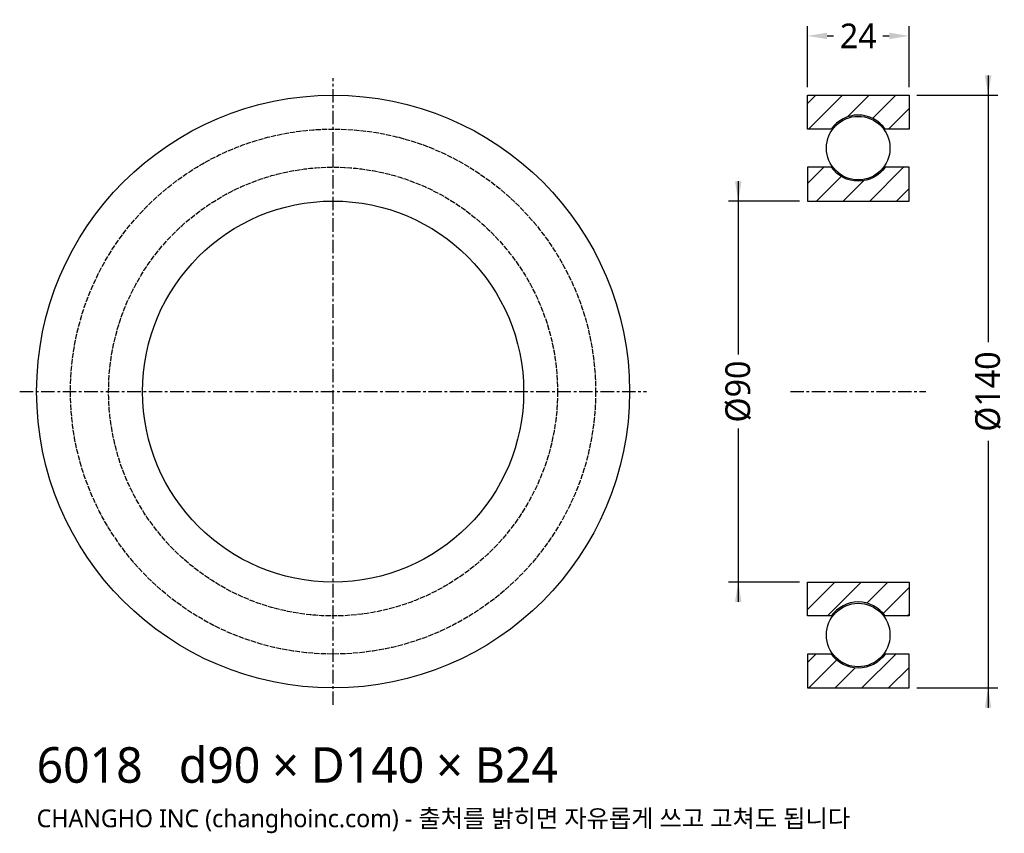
# Model space of a CAD drawing. Header units: millimetres. Extents: x -74 to 158, y -104 to 88.
import ezdxf

# ---------------------------------------------------------------- set-up
doc = ezdxf.new("R2010")
doc.units = ezdxf.units.MM
doc.linetypes.add('CENTER', pattern=[5.08, 3.175, -0.635, 0.635, -0.635])
doc.linetypes.add('DASHED', pattern=[1.524, 1.27, -0.254])
for name, color, linetype in [('문자', 7, 'CONTINUOUS'), ('숨은선', 3, 'DASHED'), ('외형선', 7, 'CONTINUOUS'), ('중심선', 1, 'CENTER'), ('치수', 4, 'CONTINUOUS'), ('해칭', 8, 'CONTINUOUS')]:
    doc.layers.add(name, color=color, linetype=linetype)
doc.styles.add('CH_KOR', font='malgun.ttf')
doc.dimstyles.new('CH_DIM', dxfattribs={"dimtxt": 2.5, "dimasz": 2, "dimexe": 1, "dimexo": 0.8, "dimgap": 0.8, "dimtad": 1, "dimdec": 0, "dimtxsty": 'CH_KOR', "dimcen": 2.5, "dimclrd": 4, "dimclre": 4, "dimclrt": 4, "dimazin": 3, "dimtfac": 1, "dimtmove": 0, "dimatfit": 3})

# ---------------------------------------------------------------- blocks, each defined once
blk = doc.blocks.new('_CLOSEDFILLED')
at = {"color": 0, "linetype": 'BYBLOCK'}
blk.add_solid([(-1, 0.164), (0, 0), (-1, -0.164)], dxfattribs=at)
blk = doc.blocks.new('*D1')
at = {"color": 4}
for p, q in [((154.67, 74.67), (154.67, 11.67)), ((137.87, 70), (157, 70)), ((154.67, -11.67), (154.67, -74.67)), ((137.87, -70), (157, -70))]:
    blk.add_line(p, q, dxfattribs=at)
at = {"layer": 'Defpoints'}
for p in [(136, 70), (154.67, 70), (136, -70)]:
    blk.add_point(p, dxfattribs=at)
at = {"layer": '치수', "color": 4, "xscale": 4.666666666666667, "yscale": 4.666666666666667}
for p, rotation in [((154.67, 70), 270), ((154.67, -70), 90)]:
    blk.add_blockref('_CLOSEDFILLED', p, dxfattribs=dict(at, rotation=rotation))
at = {"layer": '치수', "color": 4, "insert": (154.67, 0), "char_height": 5.833, "attachment_point": 5, "rotation": 90, "style": 'CH_KOR'}
blk.add_mtext('Ø140', dxfattribs=at)
blk = doc.blocks.new('*D2')
at = {"color": 4}
for p, q in [((95.67, 49.67), (95.67, 8.75)), ((110.13, 45), (93.33, 45)), ((95.67, -8.75), (95.67, -49.67)), ((110.13, -45), (93.33, -45))]:
    blk.add_line(p, q, dxfattribs=at)
at = {"layer": 'Defpoints'}
for p in [(95.67, 45), (112, 45), (112, -45)]:
    blk.add_point(p, dxfattribs=at)
at = {"layer": '치수', "color": 4, "xscale": 4.666666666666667, "yscale": 4.666666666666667}
for p, rotation in [((95.67, 45), 270), ((95.67, -45), 90)]:
    blk.add_blockref('_CLOSEDFILLED', p, dxfattribs=dict(at, rotation=rotation))
at = {"layer": '치수', "color": 4, "insert": (95.67, 0), "char_height": 5.833, "attachment_point": 5, "rotation": 90, "style": 'CH_KOR'}
blk.add_mtext('Ø90', dxfattribs=at)
blk = doc.blocks.new('*D3')
at = {"color": 4}
for p, q in [((112, 71.87), (112, 86.33)), ((136, 71.87), (136, 86.33)), ((116.67, 84), (118.17, 84)), ((129.83, 84), (131.33, 84))]:
    blk.add_line(p, q, dxfattribs=at)
at = {"layer": 'Defpoints'}
for p in [(112, 84), (112, 70), (136, 70)]:
    blk.add_point(p, dxfattribs=at)
at = {"layer": '치수', "color": 4, "xscale": 4.666666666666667, "yscale": 4.666666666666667, "rotation": 180}
blk.add_blockref('_CLOSEDFILLED', (112, 84), dxfattribs=at)
at = {"layer": '치수', "color": 4, "xscale": 4.666666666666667, "yscale": 4.666666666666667}
blk.add_blockref('_CLOSEDFILLED', (136, 84), dxfattribs=at)
at = {"layer": '치수', "color": 4, "insert": (124, 84), "char_height": 5.833, "attachment_point": 5, "style": 'CH_KOR'}
blk.add_mtext('24', dxfattribs=at)

msp = doc.modelspace()

# ---------------------------------------------------------------- hatches: boundary and pattern name
at = {"layer": '해칭'}
h = msp.add_hatch(dxfattribs=at)
h.set_pattern_fill('ANSI31', scale=1.4)
h.paths.add_polyline_path([(112, 70), (136, 70), (136, 62), (130.37, 62, 0.51797), (117.63, 62), (112, 62)])
h = msp.add_hatch(dxfattribs=at)
h.set_pattern_fill('ANSI31', scale=1.4)
h.paths.add_polyline_path([(112, 45), (136, 45), (136, 53), (130.37, 53, -0.51797), (117.63, 53), (112, 53)])
h = msp.add_hatch(dxfattribs=at)
h.set_pattern_fill('ANSI31', scale=1.4)
h.paths.add_polyline_path([(112, -45), (136, -45), (136, -53), (130.37, -53, 0.51797), (117.63, -53), (112, -53)])
h = msp.add_hatch(dxfattribs=at)
h.set_pattern_fill('ANSI31', scale=1.4)
h.paths.add_polyline_path([(112, -70), (136, -70), (136, -62), (130.37, -62, -0.51797), (117.63, -62), (112, -62)])

# ---------------------------------------------------------------- linework, layer by layer
at = {"layer": '숨은선'}
for radius in [62, 53]:
    msp.add_circle((0, 0), radius, dxfattribs=at)
at = {"layer": '외형선'}
for points in [[(112, 70), (136, 70), (136, 62), (130.37, 62, 0.51797), (117.63, 62), (112, 62)], [(112, 45), (136, 45), (136, 53), (130.37, 53, -0.51797), (117.63, 53), (112, 53)], [(112, -45), (136, -45), (136, -53), (130.37, -53, 0.51797), (117.63, -53), (112, -53)], [(112, -70), (136, -70), (136, -62), (130.37, -62, -0.51797), (117.63, -62), (112, -62)]]:
    msp.add_lwpolyline(points, format="xyb", close=True, dxfattribs=at)
for centre, radius in [((0, 0), 70), ((124, 57.5), 7.5), ((0, 0), 45), ((124, -57.5), 7.5)]:
    msp.add_circle(centre, radius, dxfattribs=at)
at = {"layer": '중심선'}
for p, q in [((0, -74), (0, 74)), ((-74, 0), (74, 0)), ((108, 0), (140, 0))]:
    msp.add_line(p, q, dxfattribs=at)

# ---------------------------------------------------------------- texts
at = {"layer": '문자', "style": 'CH_KOR'}
for s, height, p in [('6018   d90 × D140 × B24', 8.4, (-70, -92.4)), ('CHANGHO INC (changhoinc.com) - 출처를 밝히면 자유롭게 쓰고 고쳐도 됩니다', 4.2, (-70, -102.9))]:
    msp.add_text(s, height=height, dxfattribs=at).set_placement(p)

# ---------------------------------------------------------------- dimensions: what is measured, and where the dimension line sits
at = {"layer": '치수'}
dim = msp.add_linear_dim(base=(112, 84), p1=(112, 70), p2=(136, 70), dimstyle='CH_DIM', override={"dimscale": 2.333333}, dxfattribs=at)
dim.commit()
dim.dimension.update_dxf_attribs({"geometry": '*D3', "text_midpoint": (124, 84)})
for base, p1, p2, text, picture, middle in [((154.67, 70), (136, 70), (136, -70), 'Ø140', '*D1', (154.67, 0)), ((95.67, 45), (112, 45), (112, -45), 'Ø90', '*D2', (95.67, 0))]:
    dim = msp.add_linear_dim(base=base, p1=p1, p2=p2, angle=90, text=text, dimstyle='CH_DIM', override={"dimscale": 2.333333}, dxfattribs=at)
    dim.commit()
    dim.dimension.update_dxf_attribs({"geometry": picture, "text_midpoint": middle})

doc.saveas('drawing.dxf')
